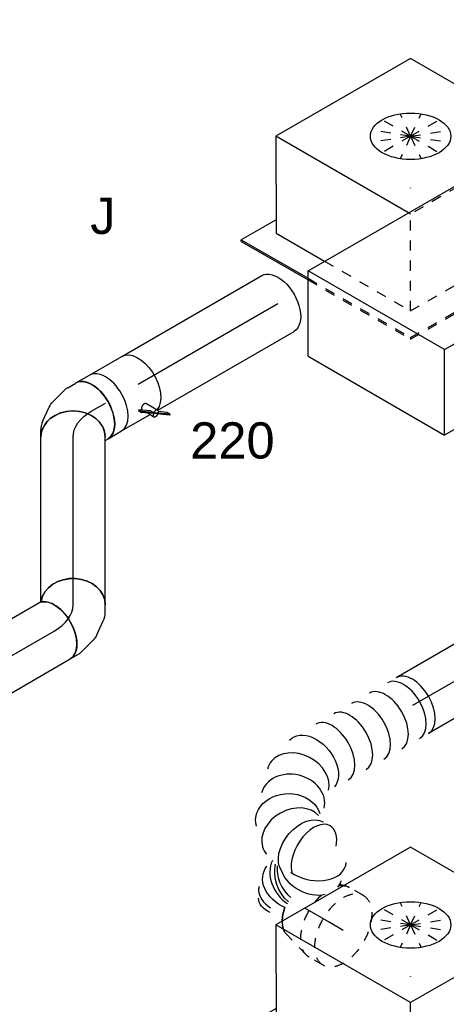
# Model space of a CAD drawing. Extents: x -257677 to 221252, y -185516 to 120782.
# Tile 41 of 171: x -78864 to -77804, y 1162 to 3609. Entities that reach past the tile are written whole.
import ezdxf
from ezdxf.enums import TextEntityAlignment as Align
from ezdxf.lldxf.tags import DXFTag

# ---------------------------------------------------------------- set-up
doc = ezdxf.new("R2010")
doc.units = 0
doc.header["$LTSCALE"] = 50
doc.linetypes.add('STREEPJES', pattern=[0.1, 0.05, -0.05])
doc.layers.get('0').update_dxf_attribs({"linetype": 'CONTINUOUS'})
for name, color, linetype in [('WL570---_TOEVOER', 3, 'CONTINUOUS'), ('WL570---_TOEVOER_HL', 8, 'CONTINUOUS'), ('WL570---_TOEVOER_RST', 2, 'CONTINUOUS'), ('WL570---_TOEVOER_RST_HL', 1, 'CONTINUOUS'), ('WL5911--_D', 2, 'CONTINUOUS'), ('WM570---_TOEVOER_PR', 1, 'CONTINUOUS'), ('WM570---_TOEVOER_RST_PR', 1, 'CONTINUOUS')]:
    doc.layers.add(name, color=color, linetype=linetype)
doc.styles.add('BURO-018', font='ARIAL.TTF', dxfattribs={"height": 63})
doc.styles.add('BURO-025', font='ARIAL.TTF', dxfattribs={"height": 125})
tags = doc.linetypes.add('CENTER2', pattern=[28.575, 19.05, -3.175, 3.175, -3.175]).pattern_tags.tags
tags[10:11] = [DXFTag(74, 4), DXFTag(75, 0), DXFTag(340, '0'), DXFTag(46, 1.0), DXFTag(50, 0.0), DXFTag(44, 0.0), DXFTag(45, 0.0)]
tags[8:9] = [DXFTag(74, 4), DXFTag(75, 0), DXFTag(340, '0'), DXFTag(46, 1.0), DXFTag(50, 0.0), DXFTag(44, 0.0), DXFTag(45, 0.0)]
tags[6:7] = [DXFTag(74, 4), DXFTag(75, 0), DXFTag(340, '0'), DXFTag(46, 1.0), DXFTag(50, 0.0), DXFTag(44, 0.0), DXFTag(45, 0.0)]
tags[4:5] = [DXFTag(74, 4), DXFTag(75, 0), DXFTag(340, '0'), DXFTag(46, 1.0), DXFTag(50, 0.0), DXFTag(44, 0.0), DXFTag(45, 0.0)]

# ---------------------------------------------------------------- blocks, each defined once
blk = doc.blocks.new('*U1876')
at = {"color": 0, "ltscale": 10}
for p, q in [((0, 80, 9847.6), (401.4, 80, 9847.6)), ((10.5, -80, 9847.6), (401.4, -80, 9847.6))]:
    blk.add_line(p, q, dxfattribs=at)
at = {"color": 0, "ltscale": 10, "extrusion": (-3.41963e-17, 8.3842e-17, -1)}
blk.add_ellipse((401.4, 0, 9847.6), major_axis=(0, 80), ratio=0.57735, start_param=0, end_param=3.141593, dxfattribs=at)
at = {"layer": 'WL570---_TOEVOER_HL', "linetype": 'CENTER2'}
blk.add_line((0, 0, 9847.6), (401.4, 0, 9847.6), dxfattribs=at)
at = {"layer": 'WM570---_TOEVOER_PR', "color": 1, "style": 'BURO-018'}
blk.add_attdef('POSNR', text='', height=90, dxfattribs=at).set_placement((0, 0), align=Align.MIDDLE)
blk = doc.blocks.new('*U1877')
at = {"color": 2, "ltscale": 10}
for p, q in [((-46.7, 80, 9814.5), (46.7, 80, 9814.5)), ((16.9, -56.3, 9814.5), (14.8, -57.9, 9814.5)), ((14.8, -57.9, 9814.5), (19.2, -65.4, 9814.5)), ((40.9, -73.2, 9814.5), (16.9, -56.3, 9814.5)), ((21.2, -63.8, 9814.5), (16.9, -56.3, 9814.5)), ((19.2, -65.4, 9814.5), (21.2, -63.8, 9814.5)), ((43.2, -82.3, 9814.5), (19.2, -65.4, 9814.5)), ((44.8, -80.3, 9814.5), (21.2, -63.8, 9814.5)), ((24, -60.7, 9814.5), (24.6, -61.7, 9814.5)), ((40.8, -51.6, 9814.5), (57.3, -80.1, 9814.5)), ((40.9, -73.2, 9814.5), (45.3, -80.7, 9814.5)), ((-46.7, -80, 9814.5), (35.2, -80, 9814.5)), ((31.9, -74.4, 9814.5), (35.2, -80, 9814.5)), ((35.2, -80, 9814.5), (40.7, -89.6, 9814.5)), ((43.2, -82.3, 9814.5), (45.3, -80.7, 9814.5)), ((76.8, -105.9, 9814.5), (43.2, -82.3, 9814.5)), ((45.3, -80.7, 9814.5), (44.8, -80.3, 9814.5)), ((78.8, -104.3, 9814.5), (45.3, -80.7, 9814.5)), ((74.4, -96.7, 9814.5), (57, -84.5, 9814.5)), ((78.8, -104.3, 9814.5), (74.4, -96.7, 9814.5)), ((76.8, -105.9, 9814.5), (78.8, -104.3, 9814.5))]:
    blk.add_line(p, q, dxfattribs=at)
for centre, major_axis, start_param, end_param in [((-46.7, 0, 9814.5), (0, 80), 3.141593, 6.283185), ((49, -84.9, 9814.5), (-8.26, -4.77), 3.141593, 6.283185), ((49, -84.9, 9814.5), (-8.26, -4.77), 0, 3.141593)]:
    blk.add_ellipse(centre, major_axis=major_axis, ratio=0.57735, start_param=start_param, end_param=end_param, dxfattribs=at)
at = {"color": 2, "ltscale": 10, "extrusion": (4.80741e-17, -2.77556e-17, -1)}
blk.add_ellipse((46.7, 0, 9814.5), major_axis=(0, 80), ratio=0.57735, start_param=0, end_param=2.934912, dxfattribs=at)
at = {"color": 2, "ltscale": 10}
blk.add_spline([(24.1, -60.7, 9814.5), (23.9, -60.2, 9814.5), (23.9, -59.6, 9814.5), (23.9, -59, 9814.5), (24.1, -58.4, 9814.5), (24.3, -57.7, 9814.5), (24.6, -57.1, 9814.5), (25, -56.4, 9814.5), (25.4, -55.7, 9814.5), (25.9, -55, 9814.5), (26.5, -54.3, 9814.5), (27.2, -53.7, 9814.5), (27.9, -53, 9814.5), (28.6, -52.4, 9814.5), (29.4, -51.9, 9814.5), (30.2, -51.3, 9814.5), (31, -50.9, 9814.5), (31.9, -50.5, 9814.5), (32.8, -50.1, 9814.5), (33.6, -49.8, 9814.5), (34.5, -49.6, 9814.5), (35.3, -49.5, 9814.5), (36.1, -49.4, 9814.5), (36.9, -49.4, 9814.5), (37.6, -49.5, 9814.5), (38.3, -49.7, 9814.5), (39, -50, 9814.5), (39.5, -50.3, 9814.5), (40, -50.7, 9814.5), (40.5, -51.1, 9814.5), (40.8, -51.6, 9814.5)], degree=3, dxfattribs=at)
at = {"layer": 'WL570---_TOEVOER', "color": 1, "style": 'BURO-018'}
blk.add_attdef('I', text='', height=90, dxfattribs=at).set_placement((0, 0), align=Align.MIDDLE)
at = {"layer": 'WM570---_TOEVOER_PR', "color": 1, "style": 'BURO-018'}
blk.add_attdef('POSNR', text='', height=90, dxfattribs=at).set_placement((0, 0), align=Align.MIDDLE)
blk = doc.blocks.new('*U1878')
at = {"color": 0, "ltscale": 10}
for p, q in [((0, 80, 9754.1), (38.8, 80, 9754.1)), ((0, -80, 9754.1), (38.8, -80, 9754.1))]:
    blk.add_line(p, q, dxfattribs=at)
blk.add_ellipse((0, 0, 9754.1), major_axis=(0, 80), ratio=0.57735, start_param=3.141593, end_param=6.283185, dxfattribs=at)
at = {"layer": 'WL570---_TOEVOER_HL', "linetype": 'CENTER2'}
blk.add_line((0, 0, 9754.1), (38.8, 0, 9754.1), dxfattribs=at)
at = {"layer": 'WM570---_TOEVOER_PR', "color": 1, "style": 'BURO-018'}
blk.add_attdef('POSNR', text='', height=90, dxfattribs=at).set_placement((0, 0), align=Align.MIDDLE)
blk = doc.blocks.new('*U1879')
at = {"color": 0, "ltscale": 10}
for p, q in [((4.8, 80, 5333.7), (5157.2, 80, 5333.7)), ((4.8, -80, 5333.7), (5157.2, -80, 5333.7))]:
    blk.add_line(p, q, dxfattribs=at)
at = {"color": 0, "ltscale": 10, "extrusion": (-4.90704e-17, 2.83308e-17, -1)}
blk.add_ellipse((5157.2, 0, 5333.7), major_axis=(0, 80), ratio=0.57735, start_param=0, end_param=3.141593, dxfattribs=at)
at = {"layer": 'WL570---_TOEVOER_HL', "linetype": 'CENTER2'}
blk.add_line((0, 0, 5333.7), (5157.2, 0, 5333.7), dxfattribs=at)
at = {"layer": 'WM570---_TOEVOER_PR', "color": 1, "style": 'BURO-018'}
blk.add_attdef('POSNR', text='', height=90, dxfattribs=at).set_placement((0, 0), align=Align.MIDDLE)
blk = doc.blocks.new('*U2045')
at = {"color": 2, "ltscale": 10}
for p, q in [((-432.7, -226.3, 10191.6), (-65.3, 410.1, 10191.6)), ((326.6, 410.1, 10191.6), (-65.3, 410.1, 10191.6)), ((-40.8, -226.3, 10191.6), (326.6, 410.1, 10191.6)), ((326.6, 410.1, 10191.6), (415.6, 255.9, 10191.6)), ((421.6, 206.9, 10191.6), (395.7, 162.1, 10191.6)), ((326.4, 42, 10191.6), (298.4, -6.4, 10191.6)), ((229.1, -126.5, 10191.6), (203.2, -171.4, 10191.6)), ((-40.8, -226.3, 10191.6), (-432.7, -226.3, 10191.6)), ((-326.6, -410.1, 10191.6), (-432.7, -226.3, 10191.6)), ((65.3, -410.1, 10191.6), (-40.8, -226.3, 10191.6)), ((133.8, -291.4, 10191.6), (65.3, -410.1, 10191.6)), ((-326.6, -410.1, 10191.6), (65.3, -410.1, 10191.6))]:
    blk.add_line(p, q, dxfattribs=at)
at = {"color": 8, "linetype": 'STREEPJES', "ltscale": 10}
for p, q in [((415.6, 255.9, 10191.6), (432.7, 226.3, 10191.6)), ((432.7, 226.3, 10191.6), (421.6, 206.9, 10191.6)), ((395.7, 162.1, 10191.6), (326.4, 42, 10191.6)), ((298.4, -6.4, 10191.6), (229.1, -126.5, 10191.6)), ((203.2, -171.4, 10191.6), (133.8, -291.4, 10191.6))]:
    blk.add_line(p, q, dxfattribs=at)
at = {"layer": 'WL5911--_D', "color": 2, "style": 'BURO-025'}
blk.add_attdef('POSNR', text='', height=125, dxfattribs=at).set_placement((0, 0), align=Align.MIDDLE)
blk = doc.blocks.new('*U2062')
at = {"color": 8, "linetype": 'STREEPJES', "ltscale": 10}
blk.add_ellipse((483, 302.8, 8692.6), major_axis=(69.3, 40), ratio=0.57735, start_param=5.494037, end_param=6.116426, dxfattribs=at)
at = {"color": 0, "ltscale": 10, "extrusion": (-1.03585e-16, -4.2938e-18, -1)}
for centre, major_axis, ratio, start_param, end_param in [((421.1, 225.5, 8692.6), (42.5, -68.5), 0.75429, 2.993282, 3.289903), ((421.1, 225.5, 8692.6), (42.5, -68.5), 0.75429, 3.846893, 5.600783), ((478.4, 237.5, 8692.6), (-42.5, 68.5), 0.75429, 1.468918, 3.289903), ((451.1, 231.8, 8692.6), (9.3, 79.5), 0.810658, 1.003638, 2.331672), ((501.4, 264, 8692.6), (-68.9, 40.6), 0.571328, 2.26384, 3.141593), ((409.2, 173.4, 8692.6), (75.3, 28.8), 0.657654, 0.185345, 3.03683), ((409.4, 91.8, 8692.6), (-71.1, 38.8), 0.806733, 2.927808, 6.069401), ((288, 0, 8692.6), (13.4, -79.5), 0.660855, 6.171984, 9.313577)]:
    blk.add_ellipse(centre, major_axis=major_axis, ratio=ratio, start_param=start_param, end_param=end_param, dxfattribs=at)
at = {"color": 0, "ltscale": 10}
for centre, major_axis, ratio, start_param, end_param in [((483, 302.8, 8692.6), (69.3, 40), 0.57735, 5.012316, 5.494037), ((403.2, 208.7, 8692.6), (-62.8, 50.4), 0.646185, 4.015351, 6.189991), ((460.3, 230.7, 8692.6), (9.8, -80.2), 0.801693, 0.39035, 1.997681), ((403.2, 208.7, 8692.6), (-62.8, 50.4), 0.646185, 6.189991, 6.37638), ((441, 233, 8692.6), (-9.8, 80.2), 0.801693, 3.848363, 4.985844), ((494.8, 252.7, 8692.6), (62.8, -50.4), 0.646185, 0.093194, 0.987093), ((395.9, 196.4, 8692.6), (69.3, 40), 0.57735, 2.148457, 3.141593), ((395.9, 196.4, 8692.6), (69.3, 40), 0.57735, 3.141593, 5.716386), ((494.8, 252.7, 8692.6), (62.8, -50.4), 0.646185, 6.189991, 6.37638), ((418.5, 129.4, 8692.6), (80.8, -1.2), 0.768086, 6.111746, 6.454624), ((375.2, 56, 8692.6), (57.8, -55.3), 0.80853, 3.141593, 6.283185), ((418.5, 129.4, 8692.6), (80.8, -1.2), 0.768086, 3.313032, 6.111746), ((0, 0, 8692.6), (0, -80), 0.57735, 3.141593, 6.283185), ((25.6, 0, 8692.6), (0, -80), 0.57735, 3.141593, 6.283185), ((76.8, 0, 8692.6), (0, -80), 0.57735, 3.141593, 6.283185), ((128.1, 0, 8692.6), (0, -80), 0.57735, 3.141593, 6.283185), ((179.3, 0, 8692.6), (0, -80), 0.57735, 3.141593, 6.283185), ((230.5, 0, 8692.6), (0, -80), 0.57735, 3.141593, 6.283185), ((338.4, 17.5, 8692.6), (-43.8, 68), 0.772491, 0.184211, 2.957382), ((338.4, 17.5, 8692.6), (-43.8, 68), 0.772491, 2.957382, 3.325803)]:
    blk.add_ellipse(centre, major_axis=major_axis, ratio=ratio, start_param=start_param, end_param=end_param, dxfattribs=at)
at = {"layer": 'WM570---_TOEVOER_PR', "color": 1, "style": 'BURO-018'}
blk.add_attdef('POSNR', text='', height=90, dxfattribs=at).set_placement((0, 0), align=Align.MIDDLE)
blk = doc.blocks.new('*U2063')
at = {"color": 0, "ltscale": 10}
for p, q in [((0, 80, 9237.8), (771.1, 80, 9237.8)), ((0, -80, 9237.8), (771.1, -80, 9237.8))]:
    blk.add_line(p, q, dxfattribs=at)
at = {"color": 0, "ltscale": 10, "extrusion": (-1.03585e-16, -4.2938e-18, -1)}
blk.add_ellipse((0, 0, 9237.8), major_axis=(0, -80), ratio=0.57735, start_param=0, end_param=3.141593, dxfattribs=at)
at = {"color": 0, "ltscale": 10}
blk.add_ellipse((771.1, 0, 9237.8), major_axis=(0, -80), ratio=0.57735, start_param=3.141593, end_param=6.283185, dxfattribs=at)
at = {"layer": 'WL570---_TOEVOER_HL', "linetype": 'CENTER2'}
blk.add_line((0, 0, 9237.8), (771.1, 0, 9237.8), dxfattribs=at)
at = {"layer": 'WM570---_TOEVOER_PR', "color": 1, "style": 'BURO-018'}
blk.add_attdef('POSNR', text='', height=90, dxfattribs=at).set_placement((0, 0), align=Align.MIDDLE)
blk = doc.blocks.new('*U2064')
at = {"color": 8, "linetype": 'STREEPJES', "ltscale": 10}
for p, q in [((-40.4, 100, 8242.8), (0, 100, 8242.8)), ((9.6, 98.6, 8242.8), (77.2, 78.9, 8242.8)), ((9.6, -98.6, 8242.8), (13.5, -97.5, 8242.8)), ((-40.4, -100, 8242.8), (0, -100, 8242.8))]:
    blk.add_line(p, q, dxfattribs=at)
at = {"color": 0, "ltscale": 10}
blk.add_line((13.5, -97.5, 8242.8), (24.9, -94.1, 8242.8), dxfattribs=at)
at = {"color": 8, "linetype": 'STREEPJES', "ltscale": 10, "extrusion": (-1.38778e-17, -8.01234e-18, -1)}
for centre, major_axis, start_param, end_param in [((-40.4, 0, 8242.8), (0, 100), 0, 6.280044), ((0, 0, 8242.8), (0, 100), 0, 1.810949), ((0, 0, 8242.8), (0, 100), 0, 1.810949), ((0, 0, 8242.8), (0, 100), 0, 1.810949), ((69.6, 0, 8242.8), (0, 80), 0.166759, 0.789148), ((69.6, 0, 8242.8), (0, 80), 0.166759, 0.789148), ((0, 0, 8242.8), (0, 100), 2.90144, 3.141593), ((0, 0, 8242.8), (0, 100), 2.90144, 3.141593), ((0, 0, 8242.8), (0, 100), 2.90144, 3.141593)]:
    blk.add_ellipse(centre, major_axis=major_axis, ratio=0.57735, start_param=start_param, end_param=end_param, dxfattribs=at)
at = {"color": 0, "ltscale": 10, "extrusion": (-1.38778e-17, -8.01234e-18, -1)}
for centre, major_axis, start_param, end_param in [((69.6, 0, 8242.8), (0, 80), 0.789148, 1.27087), ((69.6, 0, 8242.8), (0, 80), 0.789148, 1.27087), ((0, 0, 8242.8), (0, 100), 1.810949, 2.078505), ((0, 0, 8242.8), (0, 100), 1.810949, 2.078505), ((0, 0, 8242.8), (0, 100), 1.810949, 2.078505), ((0, 0, 8242.8), (0, 100), 2.692902, 2.90144), ((0, 0, 8242.8), (0, 100), 2.692902, 2.90144), ((0, 0, 8242.8), (0, 100), 2.692902, 2.90144)]:
    blk.add_ellipse(centre, major_axis=major_axis, ratio=0.57735, start_param=start_param, end_param=end_param, dxfattribs=at)
at = {"layer": 'WL570---_TOEVOER_RST_HL', "linetype": 'CENTER2'}
for p, q in [((0, 0, 8242.8), (69.6, 0, 8242.8)), ((-40.4, 0, 8242.8), (0, 0, 8242.8))]:
    blk.add_line(p, q, dxfattribs=at)
blk.add_circle((69.6, 0, 8242.8), 0.075, dxfattribs=at)
at = {"layer": 'WM570---_TOEVOER_RST_PR', "color": 1, "style": 'BURO-018'}
blk.add_attdef('POSNR', text='', height=90, dxfattribs=at).set_placement((0, 0), align=Align.MIDDLE)
blk = doc.blocks.new('*U2100')
at = {"color": 0, "ltscale": 10}
for p, q in [((-54.1, 80, 9018.6), (-47.5, 80, 9018.6)), ((-47.5, 80, 9018.6), (-44.9, 80.7, 9018.6)), ((79.3, -22.7, 9018.6), (88.4, -6.9, 9018.6)), ((32.9, -61.2, 9018.6), (64, -39.3, 9018.6)), ((-22.1, -78.8, 9018.6), (18.4, -68, 9018.6)), ((-54.1, -80, 9018.6), (-30.8, -80, 9018.6))]:
    blk.add_line(p, q, dxfattribs=at)
at = {"color": 0, "ltscale": 10, "extrusion": (-3.41963e-17, 8.3842e-17, -1)}
for centre, major_axis, ratio, start_param, end_param in [((19.1, 33.1, 9018.6), (-69.3, 40), 0.816497, 0.140807, 3.141593), ((-8.1, 7.7, 9018.6), (34.1, -73), 0.750739, 6.150885, 6.415485)]:
    blk.add_ellipse(centre, major_axis=major_axis, ratio=ratio, start_param=start_param, end_param=end_param, dxfattribs=at)
at = {"color": 0, "ltscale": 10}
for centre, major_axis, ratio, start_param, end_param in [((-54.1, 0, 9018.6), (0, 80), 0.57735, 3.141593, 6.283185), ((13.1, 22.6, 9018.6), (-59.5, 54.4), 0.803023, 2.966153, 3.317032), ((-36.9, 0, 9018.6), (10.5, -79.7), 0.646887, 6.198226, 6.368145)]:
    blk.add_ellipse(centre, major_axis=major_axis, ratio=ratio, start_param=start_param, end_param=end_param, dxfattribs=at)
at = {"layer": 'WL570---_TOEVOER_HL', "linetype": 'CENTER2'}
blk.add_ellipse((-119.5, 113.2, 9018.6), major_axis=(138.6, -80), ratio=0.57735, start_param=5.497787, end_param=6.283185, dxfattribs=at)
at = {"layer": 'WM570---_TOEVOER_PR', "color": 1, "style": 'BURO-018'}
blk.add_attdef('POSNR', text='', height=90, dxfattribs=at).set_placement((0, 0), align=Align.MIDDLE)
blk = doc.blocks.new('*U2101')
at = {"color": 0, "ltscale": 10}
for p, q in [((8.4, 80, 9072.8), (416.4, 80, 9072.8)), ((0, -80, 9072.8), (416.4, -80, 9072.8))]:
    blk.add_line(p, q, dxfattribs=at)
blk.add_ellipse((0, 0, 9072.8), major_axis=(0, 80), ratio=0.816497, start_param=3.141593, end_param=6.142378, dxfattribs=at)
at = {"color": 0, "ltscale": 10, "extrusion": (-1.65249e-32, -8.11156e-17, -1)}
blk.add_ellipse((416.4, 0, 9072.8), major_axis=(0, 80), ratio=0.816497, start_param=0, end_param=3.141593, dxfattribs=at)
at = {"layer": 'WL570---_TOEVOER_HL', "linetype": 'CENTER2'}
blk.add_line((0, 0, 9072.8), (416.4, 0, 9072.8), dxfattribs=at)
at = {"layer": 'WM570---_TOEVOER_PR', "color": 1, "style": 'BURO-018'}
blk.add_attdef('POSNR', text='', height=90, dxfattribs=at).set_placement((0, 0), align=Align.MIDDLE)
blk = doc.blocks.new('*U2102')
at = {"color": 0, "ltscale": 10}
for p, q in [((-38.3, 80, 9715.8), (-20, 80, 9715.8)), ((2.1, 75.1, 9715.8), (36.6, 59.1, 9715.8)), ((49.7, 50, 9715.8), (79.3, 20.3, 9715.8)), ((84.7, 13.3, 9715.8), (96.3, -6.9, 9715.8)), ((-46.7, -80, 9715.8), (-45.6, -81.1, 9715.8)), ((-45.6, -81.1, 9715.8), (-42.2, -86.9, 9715.8))]:
    blk.add_line(p, q, dxfattribs=at)
for centre, major_axis, ratio, start_param, end_param in [((-38.3, 0, 9715.8), (0, 80), 0.816497, 3.141593, 6.283185), ((-26.1, 0, 9715.8), (-17.4, -78.8), 0.803023, 2.966153, 3.317032), ((18.5, -32, 9715.8), (63.8, 48.9), 0.646887, 6.198226, 6.368145)]:
    blk.add_ellipse(centre, major_axis=major_axis, ratio=ratio, start_param=start_param, end_param=end_param, dxfattribs=at)
at = {"color": 0, "ltscale": 10, "extrusion": (-2.46519e-32, -8.11156e-17, -1)}
blk.add_ellipse((-2.6, -10.9, 9715.8), major_axis=(46.1, 66), ratio=0.750739, start_param=6.150885, end_param=6.415485, dxfattribs=at)
at = {"color": 0, "ltscale": 10, "extrusion": (-1.84889e-32, -8.11156e-17, -1)}
blk.add_ellipse((27.1, -46.9, 9715.8), major_axis=(69.3, 40), ratio=0.57735, start_param=0, end_param=3.141593, dxfattribs=at)
at = {"layer": 'WL570---_TOEVOER_HL', "linetype": 'CENTER2', "extrusion": (-1.65249e-32, -8.11156e-17, -1)}
blk.add_ellipse((-38.3, -160.1, 9715.8), major_axis=(0, -160.1), ratio=0.57735, start_param=3.141593, end_param=3.926991, dxfattribs=at)
at = {"layer": 'WM570---_TOEVOER_PR', "color": 1, "style": 'BURO-018'}
blk.add_attdef('POSNR', text='', height=90, dxfattribs=at).set_placement((0, 0), align=Align.MIDDLE)
blk = doc.blocks.new('*U2148')
at = {"color": 0, "ltscale": 10}
for p, q in [((-225.4, 278.6, 10861.9), (-345.8, 70, 10861.9)), ((160.8, 278.6, 10861.9), (-225.4, 278.6, 10861.9)), ((-35.3, -50.6, 10861.9), (-225.4, 278.6, 10861.9)), ((350.9, -50.6, 10861.9), (160.8, 278.6, 10861.9)), ((-430.7, 95.5, 10861.9), (-428.7, 99, 10861.9)), ((-329, 99, 10861.9), (-428.7, 99, 10861.9)), ((-428.7, 99, 10861.9), (-332.9, -66.9, 10861.9)), ((-430.7, 95.5, 10861.9), (-334.9, -70.4, 10861.9)), ((-345.8, 70, 10861.9), (-276.2, -50.6, 10861.9))]:
    blk.add_line(p, q, dxfattribs=at)
at = {"color": 8, "linetype": 'STREEPJES', "ltscale": 10}
for p, q in [((64.3, 111.4, 10861.9), (-11.9, 172.6, 10861.9)), ((64.3, 111.4, 10861.9), (23.5, 182.1, 10861.9)), ((64.3, 111.4, 10861.9), (69.8, 172.6, 10861.9)), ((64.3, 111.4, 10861.9), (-26.8, 146.7, 10861.9)), ((64.3, 111.4, 10861.9), (114.6, 146.7, 10861.9)), ((64.3, 111.4, 10861.9), (-17.4, 111.4, 10861.9)), ((64.3, 111.4, 10861.9), (14, 76, 10861.9)), ((64.3, 111.4, 10861.9), (58.8, 50.1, 10861.9)), ((64.3, 111.4, 10861.9), (105.1, 40.7, 10861.9)), ((64.3, 111.4, 10861.9), (140.5, 50.1, 10861.9)), ((64.3, 111.4, 10861.9), (155.4, 76, 10861.9)), ((64.3, 111.4, 10861.9), (145.9, 111.4, 10861.9)), ((-334.9, -70.4, 10861.9), (-187.8, -325.3, 10861.9)), ((-332.9, -66.9, 10861.9), (-185.8, -321.7, 10861.9)), ((-276.2, -50.6, 10861.9), (-152.7, -264.5, 10861.9)), ((-152.7, -264.5, 10861.9), (-32.3, -55.9, 10861.9)), ((-32.3, -55.9, 10861.9), (-35.3, -50.6, 10861.9)), ((354, -55.9, 10861.9), (-32.3, -55.9, 10861.9)), ((233.5, -264.5, 10861.9), (354, -55.9, 10861.9)), ((354, -55.9, 10861.9), (350.9, -50.6, 10861.9)), ((300.1, -321.7, 10861.9), (250.3, -235.5, 10861.9)), ((-152.7, -264.5, 10861.9), (233.5, -264.5, 10861.9)), ((-185.8, -321.7, 10861.9), (-187.8, -325.3, 10861.9)), ((-187.8, -325.3, 10861.9), (298, -325.3, 10861.9)), ((-185.8, -321.7, 10861.9), (300.1, -321.7, 10861.9)), ((298, -325.3, 10861.9), (300.1, -321.7, 10861.9))]:
    blk.add_line(p, q, dxfattribs=at)
at = {"color": 0, "ltscale": 10}
blk.add_ellipse((64.3, 111.4, 10861.9), major_axis=(86.6, -50), ratio=0.57735, dxfattribs=at)
at = {"layer": 'WL570---_TOEVOER_RST_HL', "linetype": 'CENTER2'}
blk.add_circle((0, 0, 10861.9), 0.075, dxfattribs=at)
at = {"layer": 'WL570---_TOEVOER_RST', "color": 1, "style": 'BURO-018'}
for tag in ['MC', 'Q']:
    blk.add_attdef(tag, text='', height=90, dxfattribs=at).set_placement((0, 0), align=Align.MIDDLE)
at = {"layer": 'WM570---_TOEVOER_RST_PR', "color": 1, "style": 'BURO-018'}
blk.add_attdef('POSNR', text='', height=90, dxfattribs=at).set_placement((0, 0), align=Align.MIDDLE)
blk = doc.blocks.new('*U2151')
at = {"color": 0, "ltscale": 10}
for p, q in [((-225.4, 278.6, 8090.6), (-345.8, 70, 8090.6)), ((160.8, 278.6, 8090.6), (-225.4, 278.6, 8090.6)), ((-32.3, -55.9, 8090.6), (-225.4, 278.6, 8090.6)), ((354, -55.9, 8090.6), (160.8, 278.6, 8090.6)), ((-430.7, 95.5, 8090.6), (-428.7, 99, 8090.6)), ((-329, 99, 8090.6), (-428.7, 99, 8090.6)), ((-428.7, 99, 8090.6), (-185.8, -321.7, 8090.6)), ((-430.7, 95.5, 8090.6), (-187.8, -325.3, 8090.6)), ((-345.8, 70, 8090.6), (-152.7, -264.5, 8090.6)), ((-152.7, -264.5, 8090.6), (-32.3, -55.9, 8090.6)), ((354, -55.9, 8090.6), (-32.3, -55.9, 8090.6)), ((233.5, -264.5, 8090.6), (354, -55.9, 8090.6)), ((300.1, -321.7, 8090.6), (250.3, -235.5, 8090.6)), ((-152.7, -264.5, 8090.6), (233.5, -264.5, 8090.6)), ((-185.8, -321.7, 8090.6), (-187.8, -325.3, 8090.6)), ((-187.8, -325.3, 8090.6), (298, -325.3, 8090.6)), ((-185.8, -321.7, 8090.6), (300.1, -321.7, 8090.6)), ((298, -325.3, 8090.6), (300.1, -321.7, 8090.6))]:
    blk.add_line(p, q, dxfattribs=at)
at = {"color": 8, "linetype": 'STREEPJES', "ltscale": 10}
for q in [(-11.9, 172.6, 8090.6), (23.5, 182.1, 8090.6), (69.8, 172.6, 8090.6), (-26.8, 146.7, 8090.6), (114.6, 146.7, 8090.6), (-17.4, 111.4, 8090.6), (14, 76, 8090.6), (58.8, 50.1, 8090.6), (105.1, 40.7, 8090.6), (140.5, 50.1, 8090.6), (155.4, 76, 8090.6), (145.9, 111.4, 8090.6)]:
    blk.add_line((64.3, 111.4, 8090.6), q, dxfattribs=at)
at = {"color": 0, "ltscale": 10}
blk.add_ellipse((64.3, 111.4, 8090.6), major_axis=(86.6, -50), ratio=0.57735, dxfattribs=at)
at = {"layer": 'WL570---_TOEVOER_RST_HL', "linetype": 'CENTER2'}
blk.add_circle((0, 0, 8090.6), 0.075, dxfattribs=at)
at = {"layer": 'WL570---_TOEVOER_RST', "color": 1, "style": 'BURO-018'}
for tag in ['MC', 'Q']:
    blk.add_attdef(tag, text='', height=90, dxfattribs=at).set_placement((0, 0), align=Align.MIDDLE)
at = {"layer": 'WM570---_TOEVOER_RST_PR', "color": 1, "style": 'BURO-018'}
blk.add_attdef('POSNR', text='', height=90, dxfattribs=at).set_placement((0, 0), align=Align.MIDDLE)

msp = doc.modelspace()

# ---------------------------------------------------------------- block references
at = {"layer": 'WL570---_TOEVOER'}
for name, p, rotation in [('*U1876', (-78570.05442, 2702.94167, -9847.57593), 29.99999999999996), ('*U1877', (-78610.53628, 2679.56945, -9814.52263), 30.00000000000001), ('*U2102', (-78731.46459, 2609.75146, -9715.78508), 90), ('*U1878', (-78684.58341, 2636.81833, -9754.06341), 30.00000000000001), ('*U2101', (-78731.46459, 2155.0783, -9072.78012), 90), ('*U2063', (-77220.58071, 2290.13255, -9237.79491), 210), ('*U2100', (-78731.46459, 2116.79997, -9018.6464), 29.99999999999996), ('*U1879', (-83244.62068, -488.87191, -5333.66988), 30.00000000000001), ('*U2062', (-77888.34481, 1904.59877, -8692.56781), 210)]:
    msp.add_blockref(name, p, dxfattribs=dict(at, rotation=rotation))
at = {"layer": 'WL570---_TOEVOER_RST'}
ref = msp.add_blockref('*U2148', (-77892.77406, 3190.54489, -10861.91054), dxfattribs=dict(at, rotation=29.99999999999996))
ref.add_attrib('Q', '220', dxfattribs={"color": 1, "height": 90, "style": 'BURO-018'}).set_placement((-78335.56798, 2563.39176), align=Align.MIDDLE)
ref.add_attrib('MC', 'J', dxfattribs={"color": 1, "height": 90, "style": 'BURO-018'}).set_placement((-78657.30156, 3120.65067), align=Align.MIDDLE)
ref = msp.add_blockref('*U2151', (-77892.77406, 1230.95309, -8090.62925), dxfattribs=dict(at, rotation=29.99999999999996))
ref.add_attrib('Q', '220', dxfattribs={"color": 1, "height": 90, "style": 'BURO-018'}).set_placement((-77449.98015, 603.79996), align=Align.MIDDLE)
ref.add_attrib('MC', 'J', dxfattribs={"color": 1, "height": 90, "style": 'BURO-018'}).set_placement((-77128.24657, 1161.05888), align=Align.MIDDLE)
at = {"layer": 'WL570---_TOEVOER_RST', "rotation": 150}
msp.add_blockref('*U2064', (-78095.0066, 1366.08328, -8242.76105), dxfattribs=at)
at = {"layer": 'WL5911--_D', "rotation": 329.9999999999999}
msp.add_blockref('*U2045', (-77659.74813, 2964.56838, -10191.59121), dxfattribs=at)

doc.saveas('drawing.dxf')
